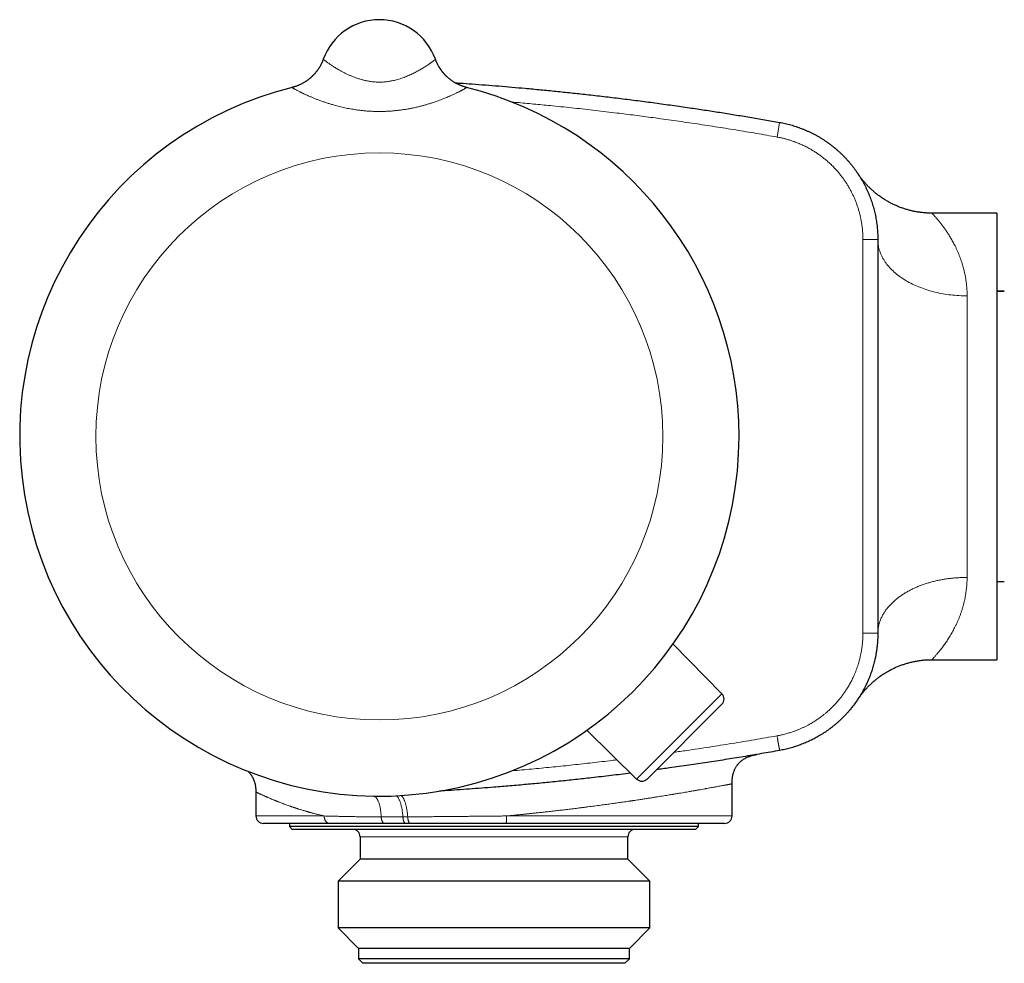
# Model space of a CAD drawing. Header units: millimetres. Extents: x 8 to 696, y 12 to 354.
# Tile 2 of 14: x 31 to 98, y 284 to 347. Entities that reach past the tile are written whole.
import ezdxf

# ---------------------------------------------------------------- set-up
doc = ezdxf.new("R2010")
doc.units = ezdxf.units.MM

msp = doc.modelspace()

# ---------------------------------------------------------------- linework, layer by layer
at = {"color": 7, "linetype": 'Continuous', "lineweight": 30}
for p, q in [((51.856, 344.798), (51.856, 344.799)), ((51.856, 344.798), (51.856, 344.798)), ((59.388, 344.798), (59.388, 344.798)), ((97.122, 334.45), (92.765, 334.45)), ((97.122, 334.45), (97.122, 304.45)), ((89.122, 332.674), (89.122, 319.45)), ((89.122, 332.665), (89.122, 332.674)), ((89.122, 332.674), (89.122, 332.665)), ((97.622, 329.2), (97.122, 329.201)), ((97.622, 329.198), (97.122, 329.198)), ((89.122, 319.45), (89.122, 306.226)), ((97.122, 309.702), (97.622, 309.702)), ((97.122, 309.7), (97.622, 309.7)), ((78.643, 302.16), (75.361, 305.499)), ((92.764, 304.45), (97.122, 304.45)), ((78.64, 301.456), (73.616, 296.432)), ((72.912, 296.429), (69.573, 299.711)), ((79.322, 293.95), (79.322, 296.11)), ((47.322, 295.563), (47.322, 293.95)), ((52.269, 293.45), (47.822, 293.45)), ((49.572, 293.45), (49.572, 293.25)), ((49.572, 293.25), (49.772, 293.05)), ((77.072, 293.25), (49.572, 293.25)), ((57.704, 293.45), (57.39, 293.45)), ((78.822, 293.45), (64.14, 293.45)), ((76.872, 293.05), (77.072, 293.25)), ((77.072, 293.25), (77.072, 293.45)), ((76.872, 293.05), (49.772, 293.05)), ((54.322, 292.55), (54.322, 291.05)), ((72.322, 291.05), (72.322, 292.55)), ((54.322, 291.05), (52.844, 289.572)), ((72.322, 291.05), (54.322, 291.05)), ((73.799, 289.572), (72.322, 291.05)), ((52.844, 289.572), (52.844, 286.428)), ((73.799, 289.572), (52.844, 289.572)), ((73.799, 286.428), (73.799, 289.572)), ((52.844, 286.428), (54.222, 285.05)), ((73.799, 286.428), (52.844, 286.428)), ((72.422, 285.05), (73.799, 286.428)), ((54.222, 285.05), (54.222, 284.35)), ((72.422, 285.05), (54.222, 285.05)), ((72.422, 284.35), (72.422, 285.05)), ((54.222, 284.35), (54.522, 284.05)), ((72.422, 284.35), (54.222, 284.35)), ((72.122, 284.05), (54.522, 284.05)), ((72.122, 284.05), (72.422, 284.35))]:
    msp.add_line(p, q, dxfattribs=at)
at = {"color": 252, "linetype": 'Continuous', "lineweight": 0}
for p, q in [((49.759, 342.899), (49.759, 342.9)), ((61.484, 342.9), (61.485, 342.899)), ((82.524, 340.55), (82.348, 339.566)), ((89.122, 332.674), (88.122, 332.674)), ((88.122, 306.233), (88.122, 332.674)), ((95.122, 328.895), (95.122, 309.974)), ((72.912, 296.429), (78.643, 302.16)), ((47.322, 293.95), (51.912, 293.95)), ((64.166, 293.95), (79.322, 293.95)), ((72.322, 292.55), (54.322, 292.55))]:
    msp.add_line(p, q, dxfattribs=at)
at = {"color": 7, "linetype": 'Continuous', "lineweight": 30, "flags": 128}
msp.add_lwpolyline([(59.444, 344.653), (59.422, 344.706), (59.388, 344.798)], dxfattribs=at)
at = {"color": 252, "linetype": 'Continuous', "lineweight": 0, "flags": 128}
msp.add_lwpolyline([(95.122, 328.895), (94.985, 328.896), (94.849, 328.899), (94.712, 328.904), (94.576, 328.911), (94.44, 328.92), (94.305, 328.931), (94.17, 328.943), (94.035, 328.958), (93.901, 328.975), (93.768, 328.993), (93.635, 329.013), (93.503, 329.036), (93.372, 329.06), (93.242, 329.086), (93.113, 329.114), (92.984, 329.143), (92.857, 329.175), (92.731, 329.208), (92.607, 329.243), (92.483, 329.28), (92.362, 329.319), (92.241, 329.36), (92.122, 329.402), (92.004, 329.446), (91.888, 329.491), (91.774, 329.538), (91.662, 329.587), (91.551, 329.637), (91.442, 329.689), (91.335, 329.743), (91.23, 329.798), (91.127, 329.854), (91.027, 329.912), (90.928, 329.972), (90.831, 330.033), (90.737, 330.095), (90.645, 330.158), (90.555, 330.223), (90.468, 330.289), (90.383, 330.357), (90.3, 330.425), (90.22, 330.495), (90.143, 330.566), (90.068, 330.638), (89.995, 330.711), (89.926, 330.785), (89.859, 330.86), (89.795, 330.935), (89.733, 331.012), (89.674, 331.09), (89.619, 331.168), (89.566, 331.248), (89.516, 331.328), (89.468, 331.408), (89.424, 331.49), (89.383, 331.572), (89.344, 331.654), (89.309, 331.737), (89.277, 331.821), (89.247, 331.905), (89.221, 331.989), (89.198, 332.074), (89.178, 332.159), (89.161, 332.245), (89.147, 332.33), (89.136, 332.416), (89.128, 332.502), (89.123, 332.588), (89.122, 332.665)], dxfattribs=at)
at = {"color": 252, "linetype": 'Continuous', "lineweight": 0}
msp.add_circle((55.622, 319.45), 19.051, dxfattribs=at)
at = {"color": 7, "linetype": 'Continuous', "lineweight": 30}
for centre, radius, start, end in [((55.622, 343.45), 4, 19.69613, 160.30387), ((55.622, 319.45), 24.172, 104.03649, 0), ((55.622, 319.45), 24.172, 0, 75.96351), ((78.286, 301.809), 0.5, 315, 44.5), ((73.263, 296.786), 0.5, 225.5, 315), ((47.822, 293.95), 0.5, 180, 270), ((78.822, 293.95), 0.5, 270, 0), ((53.822, 292.55), 0.5, 0, 90), ((72.822, 292.55), 0.5, 90, 180)]:
    msp.add_arc(centre, radius, start, end, dxfattribs=at)
at = {"color": 252, "linetype": 'Continuous', "lineweight": 0}
for centre, start, end in [((49.032, 345.809), 284.02641, 340.30229), ((62.212, 345.809), 202.66266, 255.97347)]:
    msp.add_arc(centre, 2.999, start, end, dxfattribs=at)
at = {"color": 7, "linetype": 'Continuous', "lineweight": 30}
for points, knots in [([(51.856, 344.798), (51.856, 344.798), (51.855, 344.797), (51.854, 344.793), (51.852, 344.789), (51.85, 344.782), (51.847, 344.774), (51.843, 344.762), (51.836, 344.744), (51.825, 344.716), (51.81, 344.677), (51.787, 344.624), (51.759, 344.559), (51.726, 344.491), (51.692, 344.424), (51.657, 344.358), (51.618, 344.29), (51.577, 344.222), (51.533, 344.153), (51.486, 344.085), (51.437, 344.017), (51.386, 343.951), (51.333, 343.886), (51.278, 343.822), (51.221, 343.759), (51.162, 343.698), (51.102, 343.638), (51.039, 343.58), (50.975, 343.524), (50.909, 343.47), (50.842, 343.417), (50.773, 343.367), (50.702, 343.318), (50.63, 343.271), (50.557, 343.227), (50.483, 343.184), (50.407, 343.144), (50.33, 343.106), (50.253, 343.07), (50.174, 343.036), (50.091, 343.003), (50.004, 342.972), (49.913, 342.942), (49.831, 342.918), (49.78, 342.905), (49.759, 342.9)], [0, 0, 0, 0, 0.002829, 0.006086, 0.009008, 0.011867, 0.015064, 0.019255, 0.025338, 0.034787, 0.049297, 0.067712, 0.093446, 0.120511, 0.144306, 0.169687, 0.196084, 0.223159, 0.250696, 0.278553, 0.306642, 0.334901, 0.363289, 0.391778, 0.420345, 0.448976, 0.477659, 0.506385, 0.535147, 0.56394, 0.592758, 0.621598, 0.650458, 0.679336, 0.708228, 0.737133, 0.76605, 0.794978, 0.823916, 0.852862, 0.881816, 0.914071, 0.946311, 0.978443, 1, 1, 1, 1]), ([(61.485, 342.9), (61.465, 342.905), (61.418, 342.917), (61.343, 342.939), (61.26, 342.965), (61.178, 342.994), (61.097, 343.025), (61.017, 343.058), (60.938, 343.094), (60.861, 343.131), (60.785, 343.171), (60.711, 343.213), (60.638, 343.256), (60.566, 343.302), (60.496, 343.349), (60.428, 343.398), (60.362, 343.449), (60.297, 343.501), (60.234, 343.555), (60.173, 343.61), (60.113, 343.666), (60.056, 343.724), (60.001, 343.783), (59.947, 343.842), (59.896, 343.903), (59.847, 343.964), (59.8, 344.026), (59.755, 344.088), (59.712, 344.151), (59.672, 344.213), (59.634, 344.276), (59.598, 344.337), (59.565, 344.398), (59.534, 344.457), (59.506, 344.515), (59.48, 344.57), (59.457, 344.622), (59.438, 344.668), (59.422, 344.707), (59.411, 344.736), (59.403, 344.756), (59.398, 344.769), (59.395, 344.778), (59.393, 344.785), (59.391, 344.79), (59.389, 344.794), (59.388, 344.797), (59.388, 344.798), (59.388, 344.798)], [0, 0, 0, 0, 0.020209, 0.049646, 0.079011, 0.108301, 0.137513, 0.166646, 0.195695, 0.224656, 0.253526, 0.282301, 0.310975, 0.339544, 0.368, 0.396337, 0.424548, 0.452623, 0.480554, 0.50833, 0.535937, 0.563363, 0.59059, 0.6176, 0.644371, 0.670878, 0.69709, 0.722974, 0.748487, 0.773577, 0.798184, 0.822231, 0.845625, 0.868247, 0.889946, 0.910521, 0.929692, 0.946994, 0.961475, 0.971829, 0.978591, 0.9832, 0.986582, 0.989335, 0.991899, 0.99464, 0.997823, 1, 1, 1, 1]), ([(60.713, 343.212), (60.824, 343.205), (61.206, 343.18), (61.885, 343.131), (62.751, 343.067), (63.643, 342.996), (64.534, 342.921), (65.473, 342.838), (66.458, 342.746), (67.491, 342.645), (68.522, 342.538), (69.593, 342.421), (70.702, 342.295), (71.85, 342.157), (72.997, 342.012), (74.15, 341.86), (75.307, 341.701), (76.419, 341.541), (77.48, 341.383), (78.491, 341.227), (79.5, 341.066), (80.509, 340.899), (81.517, 340.728), (82.188, 340.61), (82.524, 340.55)], [0, 0, 0, 0, 0.015227, 0.05223, 0.092928, 0.133626, 0.174327, 0.215028, 0.262212, 0.309395, 0.356584, 0.403773, 0.456362, 0.508951, 0.561546, 0.614142, 0.667554, 0.720967, 0.767468, 0.813969, 0.860474, 0.906979, 0.953489, 1, 1, 1, 1]), ([(82.524, 340.55), (82.524, 340.55), (82.587, 340.539), (82.712, 340.515), (82.899, 340.475), (83.086, 340.43), (83.271, 340.381), (83.456, 340.327), (83.639, 340.269), (83.821, 340.206), (84.002, 340.139), (84.181, 340.067), (84.359, 339.991), (84.535, 339.91), (84.71, 339.826), (84.882, 339.736), (85.051, 339.644), (85.218, 339.547), (85.381, 339.447), (85.542, 339.343), (85.701, 339.235), (85.857, 339.123), (86.011, 339.007), (86.162, 338.888), (86.31, 338.764), (86.456, 338.637), (86.598, 338.507), (86.738, 338.373), (86.874, 338.235), (87.007, 338.094), (87.137, 337.95), (87.262, 337.804), (87.383, 337.655), (87.5, 337.504), (87.614, 337.35), (87.725, 337.192), (87.832, 337.032), (87.934, 336.869), (88.034, 336.704), (88.129, 336.536), (88.22, 336.365), (88.307, 336.193), (88.391, 336.018), (88.469, 335.84), (88.544, 335.662), (88.613, 335.483), (88.678, 335.303), (88.739, 335.121), (88.796, 334.937), (88.848, 334.752), (88.896, 334.566), (88.939, 334.378), (88.978, 334.189), (89.012, 333.999), (89.042, 333.808), (89.067, 333.616), (89.088, 333.423), (89.103, 333.23), (89.114, 333.04), (89.121, 332.855), (89.121, 332.734), (89.122, 332.674)], [0, 0, 0, 0, 0.000005, 0.017158, 0.034321, 0.051518, 0.068715, 0.085952, 0.103188, 0.120465, 0.137742, 0.155059, 0.172375, 0.189733, 0.207091, 0.224489, 0.241888, 0.259041, 0.276203, 0.2934, 0.310596, 0.327833, 0.345069, 0.362346, 0.379622, 0.396939, 0.414256, 0.431613, 0.44897, 0.466368, 0.483767, 0.500918, 0.518079, 0.535274, 0.552469, 0.569704, 0.586939, 0.604213, 0.621488, 0.638803, 0.656118, 0.673474, 0.69083, 0.708226, 0.725623, 0.742776, 0.75994, 0.777138, 0.794335, 0.811573, 0.828811, 0.846088, 0.863366, 0.880683, 0.898001, 0.915359, 0.932718, 0.950117, 0.967516, 0.983754, 1, 1, 1, 1]), ([(92.765, 334.45), (92.737, 334.45), (92.668, 334.45), (92.558, 334.453), (92.433, 334.459), (92.309, 334.467), (92.185, 334.478), (92.061, 334.491), (91.938, 334.507), (91.816, 334.525), (91.694, 334.546), (91.572, 334.569), (91.452, 334.595), (91.332, 334.623), (91.213, 334.654), (91.094, 334.686), (90.977, 334.722), (90.861, 334.759), (90.746, 334.799), (90.631, 334.841), (90.518, 334.886), (90.406, 334.932), (90.296, 334.981), (90.186, 335.031), (90.078, 335.084), (89.972, 335.139), (89.867, 335.195), (89.763, 335.254), (89.661, 335.314), (89.56, 335.376), (89.461, 335.44), (89.364, 335.506), (89.269, 335.573), (89.175, 335.641), (89.083, 335.711), (88.993, 335.782), (88.906, 335.855), (88.82, 335.928), (88.736, 336.002), (88.655, 336.078), (88.575, 336.153), (88.498, 336.23), (88.424, 336.306), (88.352, 336.383), (88.283, 336.459), (88.217, 336.535), (88.153, 336.61), (88.093, 336.683), (88.036, 336.755), (87.984, 336.823), (87.936, 336.888), (87.892, 336.947), (87.855, 336.999), (87.827, 337.04), (87.807, 337.069), (87.795, 337.087), (87.787, 337.098), (87.783, 337.105), (87.779, 337.11), (87.777, 337.114), (87.776, 337.116), (87.775, 337.116), (87.775, 337.117)], [0, 0, 0, 0, 0.013937, 0.035104, 0.056245, 0.077359, 0.098444, 0.119501, 0.140528, 0.161525, 0.18249, 0.203423, 0.224322, 0.245187, 0.266015, 0.286806, 0.307559, 0.32827, 0.348939, 0.369564, 0.390143, 0.410672, 0.431151, 0.451576, 0.471944, 0.492252, 0.512496, 0.532673, 0.552777, 0.572805, 0.592749, 0.612605, 0.632366, 0.652022, 0.671567, 0.690989, 0.710277, 0.729417, 0.748395, 0.767193, 0.785788, 0.804157, 0.822269, 0.840089, 0.857574, 0.87467, 0.891311, 0.907417, 0.922881, 0.937571, 0.951313, 0.963876, 0.974914, 0.983742, 0.98939, 0.992678, 0.994753, 0.996184, 0.997308, 0.99836, 0.999526, 1, 1, 1, 1]), ([(87.781, 337.107), (87.781, 337.108), (87.777, 337.113), (87.775, 337.117), (87.775, 337.117), (87.775, 337.117)], [0, 0, 0, 0, 0.06833, 0.633026, 1, 1, 1, 1]), ([(87.908, 336.91), (87.907, 336.912), (87.894, 336.934), (87.873, 336.967), (87.852, 337), (87.843, 337.013), (87.841, 337.016)], [0, 0, 0, 0, 0.052156, 0.483504, 0.914851, 1, 1, 1, 1]), ([(89.122, 306.226), (89.121, 306.151), (89.119, 306.002), (89.111, 305.777), (89.094, 305.553), (89.072, 305.328), (89.043, 305.105), (89.008, 304.881), (88.967, 304.659), (88.924, 304.456), (88.88, 304.274), (88.838, 304.112), (88.792, 303.951), (88.743, 303.791), (88.69, 303.631), (88.634, 303.473), (88.574, 303.315), (88.511, 303.159), (88.445, 303.004), (88.376, 302.85), (88.303, 302.698), (88.227, 302.547), (88.147, 302.397), (88.064, 302.25), (87.979, 302.103), (87.872, 301.931), (87.743, 301.733), (87.588, 301.512), (87.425, 301.296), (87.271, 301.106), (87.129, 300.941), (87, 300.798), (86.868, 300.659), (86.733, 300.522), (86.594, 300.389), (86.452, 300.259), (86.307, 300.133), (86.159, 300.01), (86.008, 299.89), (85.854, 299.775), (85.698, 299.662), (85.538, 299.554), (85.376, 299.449), (85.215, 299.351), (85.057, 299.259), (84.9, 299.173), (84.741, 299.09), (84.58, 299.011), (84.417, 298.936), (84.253, 298.864), (84.086, 298.795), (83.918, 298.73), (83.749, 298.669), (83.578, 298.612), (83.405, 298.558), (83.231, 298.509), (83.056, 298.463), (82.88, 298.42), (82.702, 298.383), (82.583, 298.361), (82.524, 298.349)], [0, 0, 0, 0, 0.020129, 0.040254, 0.060432, 0.080611, 0.100854, 0.121097, 0.141403, 0.161708, 0.176705, 0.191707, 0.206736, 0.221765, 0.23682, 0.251876, 0.266966, 0.282056, 0.297173, 0.31229, 0.327441, 0.342593, 0.357771, 0.37295, 0.388155, 0.403368, 0.427513, 0.451657, 0.475912, 0.500167, 0.517359, 0.53455, 0.551782, 0.569013, 0.586237, 0.60346, 0.620724, 0.637988, 0.655232, 0.672477, 0.689762, 0.707047, 0.724341, 0.741645, 0.757662, 0.773687, 0.789745, 0.805802, 0.821892, 0.837982, 0.854113, 0.870244, 0.886407, 0.90257, 0.918774, 0.934978, 0.951215, 0.967452, 0.983722, 1, 1, 1, 1]), ([(89.122, 306.226), (89.122, 306.226), (89.121, 306.199), (89.121, 306.149), (89.12, 306.105), (89.12, 306.084)], [0, 0, 0, 0, 0.000301, 0.529564, 1, 1, 1, 1]), ([(87.792, 301.809), (87.793, 301.81), (87.794, 301.812), (87.798, 301.817), (87.802, 301.823), (87.807, 301.831), (87.814, 301.841), (87.822, 301.853), (87.833, 301.868), (87.848, 301.89), (87.869, 301.92), (87.899, 301.963), (87.94, 302.019), (87.99, 302.085), (88.046, 302.157), (88.106, 302.233), (88.172, 302.312), (88.243, 302.395), (88.317, 302.479), (88.395, 302.563), (88.475, 302.646), (88.558, 302.729), (88.643, 302.811), (88.73, 302.892), (88.819, 302.971), (88.91, 303.049), (89.002, 303.125), (89.097, 303.199), (89.192, 303.272), (89.29, 303.343), (89.389, 303.411), (89.489, 303.478), (89.591, 303.543), (89.695, 303.606), (89.799, 303.667), (89.905, 303.726), (90.012, 303.782), (90.12, 303.837), (90.23, 303.889), (90.34, 303.939), (90.451, 303.987), (90.564, 304.033), (90.677, 304.076), (90.791, 304.117), (90.907, 304.156), (91.022, 304.192), (91.143, 304.227), (91.269, 304.261), (91.401, 304.294), (91.532, 304.323), (91.664, 304.349), (91.797, 304.372), (91.929, 304.392), (92.062, 304.409), (92.195, 304.423), (92.328, 304.435), (92.46, 304.443), (92.593, 304.448), (92.694, 304.45), (92.751, 304.45), (92.764, 304.45)], [0, 0, 0, 0, 0.001868, 0.004215, 0.006364, 0.008478, 0.010702, 0.013282, 0.016508, 0.020786, 0.026742, 0.035342, 0.047587, 0.062131, 0.077504, 0.093954, 0.111621, 0.13013, 0.14921, 0.168677, 0.18841, 0.208334, 0.228396, 0.248562, 0.268807, 0.289115, 0.309473, 0.329872, 0.350304, 0.370763, 0.391246, 0.411748, 0.432268, 0.452802, 0.47335, 0.493908, 0.514477, 0.535055, 0.55564, 0.576233, 0.596832, 0.617437, 0.638047, 0.658662, 0.679281, 0.699904, 0.720532, 0.743485, 0.766448, 0.789359, 0.812219, 0.83503, 0.857796, 0.880519, 0.9032, 0.925841, 0.948444, 0.971011, 0.993543, 1, 1, 1, 1]), ([(87.777, 301.786), (87.775, 301.784), (87.774, 301.781), (87.775, 301.783), (87.775, 301.784)], [0, 0, 0, 0, 0.738897, 1, 1, 1, 1]), ([(87.799, 301.82), (87.8, 301.821), (87.806, 301.83), (87.823, 301.856), (87.848, 301.894), (87.868, 301.926), (87.877, 301.94)], [0, 0, 0, 0, 0.067553, 0.401958, 0.737606, 1, 1, 1, 1]), ([(82.524, 298.349), (82.117, 298.278), (81.303, 298.134), (80.082, 297.929), (78.862, 297.731), (77.645, 297.542), (76.398, 297.355), (75.263, 297.192), (74.532, 297.093), (74.238, 297.054)], [0, 0, 0, 0, 0.147828, 0.295662, 0.442724, 0.589792, 0.736385, 0.893668, 1, 1, 1, 1]), ([(79.322, 296.11), (79.322, 296.152), (79.323, 296.232), (79.33, 296.348), (79.34, 296.457), (79.354, 296.559), (79.373, 296.663), (79.397, 296.767), (79.426, 296.871), (79.46, 296.969), (79.498, 297.061), (79.538, 297.147), (79.579, 297.222), (79.62, 297.289), (79.66, 297.348), (79.707, 297.411), (79.765, 297.48), (79.837, 297.556), (79.916, 297.628), (80.003, 297.697), (80.097, 297.762), (80.196, 297.821), (80.296, 297.872), (80.395, 297.917), (80.492, 297.955), (80.588, 297.987), (80.683, 298.015), (80.757, 298.035), (80.81, 298.047), (80.841, 298.054), (80.868, 298.06), (80.887, 298.063), (80.896, 298.065), (80.9, 298.066), (80.901, 298.066), (80.902, 298.066), (80.903, 298.067), (80.906, 298.067), (80.909, 298.068), (80.913, 298.069), (80.918, 298.069), (80.922, 298.07), (80.926, 298.071), (80.929, 298.072), (80.932, 298.072), (80.935, 298.073), (80.937, 298.073), (80.937, 298.073), (80.937, 298.073)], [0, 0, 0, 0, 0.0368178, 0.0713263, 0.1036848, 0.1340424, 0.162537, 0.1972434, 0.2292294, 0.2587192, 0.2894421, 0.3174231, 0.3428484, 0.3658608, 0.3865654, 0.4061531, 0.4360953, 0.4668367, 0.4985265, 0.5313323, 0.565438, 0.6000049, 0.6333934, 0.6655457, 0.6963944, 0.7260825, 0.7554701, 0.7846025, 0.7941942, 0.803704, 0.8130374, 0.8182233, 0.8209963, 0.8214971, 0.8216778, 0.8218776, 0.822364, 0.8229977, 0.8272432, 0.8344156, 0.8445725, 0.8577323, 0.8739028, 0.893088, 0.9152897, 0.9405088, 0.9687455, 1, 1, 1, 1]), ([(80.851, 298.059), (80.862, 298.061), (80.893, 298.066), (80.93, 298.072), (80.963, 298.078), (80.983, 298.081), (80.985, 298.082), (80.987, 298.082)], [0, 0, 0, 0, 0.125245, 0.343425, 0.561839, 0.780645, 1, 1, 1, 1]), ([(80.937, 298.073), (80.938, 298.073), (80.938, 298.073), (80.936, 298.073), (80.934, 298.073), (80.929, 298.072), (80.923, 298.071), (80.914, 298.07), (80.903, 298.068), (80.89, 298.066), (80.879, 298.064), (80.874, 298.063)], [0, 0, 0, 0, 0.0428554, 0.137129, 0.2390353, 0.3485781, 0.4657636, 0.590601, 0.7231027, 0.8632855, 1, 1, 1, 1]), ([(46.805, 296.944), (46.822, 296.927), (46.856, 296.892), (46.903, 296.838), (46.947, 296.784), (46.987, 296.729), (47.025, 296.673), (47.059, 296.618), (47.093, 296.56), (47.123, 296.501), (47.152, 296.439), (47.18, 296.374), (47.207, 296.302), (47.232, 296.223), (47.255, 296.141), (47.274, 296.057), (47.29, 295.971), (47.304, 295.879), (47.314, 295.78), (47.321, 295.674), (47.321, 295.601), (47.322, 295.563)], [0, 0, 0, 0, 0.048111, 0.095614, 0.141867, 0.186963, 0.230983, 0.273999, 0.316473, 0.363523, 0.405655, 0.451905, 0.502434, 0.557443, 0.617189, 0.670818, 0.728163, 0.789465, 0.854997, 0.925063, 1, 1, 1, 1]), ([(72.508, 296.826), (72.507, 296.826), (72.071, 296.77), (71.197, 296.664), (69.959, 296.519), (68.793, 296.391), (67.699, 296.276), (66.605, 296.167), (65.511, 296.065), (64.417, 295.968), (63.413, 295.885), (62.5, 295.814), (61.678, 295.754), (60.856, 295.697), (60.187, 295.652), (59.793, 295.629), (59.673, 295.621)], [0, 0, 0, 0, 0.000167, 0.102461, 0.20476, 0.290119, 0.375427, 0.460736, 0.545939, 0.631144, 0.716296, 0.780237, 0.844179, 0.908123, 0.972068, 1, 1, 1, 1]), ([(55.98, 293.45), (55.868, 293.45), (55.644, 293.45), (55.313, 293.45), (54.987, 293.45), (54.667, 293.45), (54.351, 293.45), (54.041, 293.45), (53.739, 293.45), (53.439, 293.45), (53.14, 293.45), (52.842, 293.45), (52.551, 293.45), (52.363, 293.45), (52.269, 293.45)], [0, 0, 0, 0, 0.082181, 0.16439, 0.246601, 0.328783, 0.411532, 0.494281, 0.57589, 0.657498, 0.74311, 0.828747, 0.914386, 1, 1, 1, 1]), ([(57.39, 293.45), (57.316, 293.45), (57.166, 293.45), (56.944, 293.45), (56.723, 293.45), (56.489, 293.45), (56.241, 293.45), (56.067, 293.45), (55.98, 293.45)], [0, 0, 0, 0, 0.155368, 0.310787, 0.465952, 0.621167, 0.810539, 1, 1, 1, 1]), ([(64.14, 293.45), (64.032, 293.45), (63.816, 293.45), (63.492, 293.45), (63.167, 293.45), (62.807, 293.45), (62.411, 293.45), (61.981, 293.45), (61.552, 293.45), (61.123, 293.45), (60.694, 293.45), (60.268, 293.45), (59.847, 293.45), (59.452, 293.45), (59.081, 293.45), (58.733, 293.45), (58.387, 293.45), (58.044, 293.45), (57.817, 293.45), (57.704, 293.45)], [0, 0, 0, 0, 0.049436, 0.098872, 0.14839, 0.197908, 0.263628, 0.329372, 0.395116, 0.460835, 0.527059, 0.593284, 0.658528, 0.723773, 0.779003, 0.834256, 0.889516, 0.944769, 1, 1, 1, 1])]:
    msp.add_open_spline(points, degree=3, knots=knots, dxfattribs=at)
at = {"color": 252, "linetype": 'Continuous', "lineweight": 0}
for points, knots in [([(51.856, 344.798), (51.856, 344.797), (51.856, 344.795), (51.861, 344.789), (51.868, 344.782), (51.881, 344.769), (51.901, 344.752), (51.932, 344.727), (51.971, 344.696), (52.017, 344.661), (52.071, 344.621), (52.133, 344.576), (52.201, 344.527), (52.276, 344.475), (52.358, 344.42), (52.447, 344.361), (52.542, 344.299), (52.644, 344.235), (52.754, 344.168), (52.855, 344.108), (52.945, 344.057), (53.022, 344.013), (53.101, 343.97), (53.183, 343.926), (53.268, 343.882), (53.355, 343.839), (53.444, 343.796), (53.536, 343.753), (53.63, 343.71), (53.729, 343.668), (53.832, 343.625), (53.94, 343.583), (54.051, 343.542), (54.164, 343.503), (54.28, 343.466), (54.398, 343.432), (54.518, 343.399), (54.64, 343.37), (54.763, 343.344), (54.887, 343.32), (55.012, 343.301), (55.14, 343.284), (55.268, 343.272), (55.398, 343.263), (55.529, 343.258), (55.659, 343.257), (55.788, 343.26), (55.916, 343.267), (56.044, 343.278), (56.172, 343.292), (56.299, 343.311), (56.425, 343.333), (56.551, 343.358), (56.694, 343.391), (56.853, 343.433), (57.027, 343.486), (57.197, 343.543), (57.362, 343.605), (57.523, 343.67), (57.678, 343.739), (57.827, 343.808), (57.968, 343.878), (58.103, 343.948), (58.232, 344.019), (58.355, 344.088), (58.472, 344.157), (58.583, 344.225), (58.692, 344.293), (58.798, 344.361), (58.9, 344.429), (58.977, 344.482), (59.034, 344.522), (59.075, 344.55), (59.113, 344.578), (59.149, 344.604), (59.183, 344.628), (59.224, 344.659), (59.26, 344.686), (59.291, 344.71), (59.312, 344.727), (59.33, 344.742), (59.346, 344.755), (59.359, 344.767), (59.37, 344.776), (59.379, 344.785), (59.384, 344.791), (59.388, 344.796), (59.388, 344.797), (59.388, 344.798)], [0, 0, 0, 0, 0.009805, 0.019619, 0.029465, 0.039322, 0.05426, 0.069235, 0.084247, 0.099295, 0.114379, 0.129501, 0.144659, 0.159376, 0.174126, 0.188909, 0.203726, 0.218576, 0.23346, 0.248378, 0.257576, 0.266775, 0.276006, 0.285236, 0.2945, 0.303763, 0.313061, 0.322358, 0.331687, 0.341024, 0.351035, 0.361046, 0.371105, 0.381165, 0.391278, 0.401391, 0.411562, 0.421734, 0.431786, 0.441838, 0.451957, 0.462077, 0.472269, 0.482462, 0.492732, 0.503002, 0.513038, 0.523074, 0.533184, 0.543295, 0.553478, 0.563661, 0.573914, 0.584167, 0.599125, 0.61413, 0.629182, 0.644277, 0.659414, 0.674591, 0.689807, 0.704605, 0.719437, 0.734304, 0.749204, 0.764138, 0.779107, 0.794109, 0.81113, 0.828201, 0.845324, 0.853913, 0.862502, 0.871117, 0.879733, 0.888372, 0.897018, 0.914045, 0.922585, 0.931126, 0.939694, 0.948261, 0.956856, 0.965452, 0.974075, 0.982698, 0.991345, 1, 1, 1, 1]), ([(61.485, 342.899), (61.485, 342.898), (61.484, 342.894), (61.473, 342.885), (61.454, 342.871), (61.426, 342.853), (61.39, 342.831), (61.346, 342.804), (61.293, 342.774), (61.235, 342.743), (61.175, 342.71), (61.114, 342.678), (61.048, 342.644), (60.976, 342.608), (60.9, 342.57), (60.819, 342.53), (60.732, 342.489), (60.641, 342.446), (60.546, 342.402), (60.434, 342.352), (60.305, 342.295), (60.157, 342.232), (60.001, 342.168), (59.839, 342.104), (59.671, 342.04), (59.497, 341.977), (59.318, 341.914), (59.126, 341.85), (58.922, 341.786), (58.705, 341.722), (58.484, 341.662), (58.258, 341.604), (58.027, 341.55), (57.793, 341.501), (57.556, 341.455), (57.308, 341.414), (57.049, 341.376), (56.779, 341.344), (56.508, 341.318), (56.234, 341.299), (55.959, 341.287), (55.684, 341.282), (55.409, 341.284), (55.134, 341.292), (54.859, 341.308), (54.585, 341.331), (54.312, 341.361), (54.069, 341.394), (53.856, 341.427), (53.671, 341.459), (53.487, 341.494), (53.305, 341.531), (53.124, 341.572), (52.945, 341.614), (52.768, 341.66), (52.612, 341.702), (52.475, 341.741), (52.358, 341.776), (52.242, 341.811), (52.127, 341.848), (52.014, 341.885), (51.903, 341.922), (51.793, 341.961), (51.685, 341.999), (51.578, 342.038), (51.474, 342.078), (51.372, 342.117), (51.272, 342.157), (51.173, 342.197), (51.077, 342.237), (50.983, 342.276), (50.892, 342.316), (50.803, 342.355), (50.718, 342.393), (50.635, 342.431), (50.555, 342.468), (50.478, 342.505), (50.405, 342.54), (50.335, 342.574), (50.26, 342.612), (50.181, 342.652), (50.101, 342.693), (50.029, 342.732), (49.964, 342.767), (49.908, 342.799), (49.86, 342.827), (49.821, 342.85), (49.794, 342.868), (49.776, 342.88), (49.765, 342.889), (49.759, 342.896), (49.759, 342.898), (49.759, 342.899)], [0, 0, 0, 0, 0.011063, 0.022126, 0.033296, 0.044465, 0.055744, 0.067022, 0.078409, 0.089797, 0.099012, 0.108227, 0.117497, 0.126768, 0.136091, 0.145415, 0.15479, 0.164166, 0.173585, 0.183016, 0.195696, 0.208403, 0.221137, 0.233896, 0.246679, 0.259486, 0.272314, 0.285163, 0.299488, 0.313839, 0.328215, 0.342616, 0.357039, 0.371484, 0.385951, 0.400438, 0.416368, 0.432324, 0.448305, 0.464311, 0.480342, 0.496397, 0.512393, 0.528414, 0.54446, 0.56053, 0.576626, 0.592748, 0.603912, 0.615075, 0.626277, 0.637478, 0.648719, 0.659961, 0.671246, 0.682531, 0.690321, 0.69811, 0.705916, 0.713721, 0.721545, 0.729368, 0.737211, 0.745053, 0.752916, 0.760779, 0.768663, 0.776548, 0.784522, 0.792496, 0.800495, 0.808495, 0.816522, 0.824549, 0.832606, 0.840663, 0.848751, 0.856839, 0.864961, 0.873082, 0.884517, 0.895951, 0.907491, 0.919031, 0.930684, 0.942337, 0.954111, 0.965885, 0.974384, 0.982894, 0.991441, 1, 1, 1, 1]), ([(82.348, 339.566), (81.887, 339.647), (80.963, 339.81), (79.576, 340.041), (78.187, 340.263), (76.796, 340.475), (75.404, 340.678), (74.072, 340.862), (72.8, 341.03), (71.513, 341.191), (70.149, 341.353), (68.71, 341.513), (67.37, 341.653), (66.13, 341.773), (65.221, 341.857), (64.691, 341.903), (64.541, 341.915)], [0, 0, 0, 0, 0.078282, 0.156566, 0.234848, 0.313148, 0.391449, 0.469749, 0.537711, 0.605674, 0.686297, 0.766921, 0.847544, 0.911236, 0.974929, 1, 1, 1, 1]), ([(88.122, 332.674), (88.122, 332.727), (88.121, 332.832), (88.114, 333.016), (88.102, 333.223), (88.079, 333.455), (88.05, 333.686), (88.012, 333.916), (87.967, 334.146), (87.913, 334.377), (87.851, 334.609), (87.78, 334.838), (87.702, 335.065), (87.618, 335.286), (87.526, 335.503), (87.429, 335.714), (87.324, 335.922), (87.213, 336.126), (87.094, 336.329), (86.966, 336.529), (86.831, 336.727), (86.689, 336.92), (86.54, 337.108), (86.375, 337.304), (86.19, 337.506), (85.985, 337.712), (85.771, 337.91), (85.563, 338.087), (85.361, 338.246), (85.168, 338.388), (84.97, 338.523), (84.768, 338.651), (84.546, 338.781), (84.305, 338.911), (84.043, 339.038), (83.776, 339.154), (83.521, 339.252), (83.278, 339.335), (83.049, 339.405), (82.817, 339.467), (82.584, 339.522), (82.427, 339.551), (82.348, 339.566)], [0, 0, 0, 0, 0.016249, 0.032498, 0.056328, 0.080178, 0.104034, 0.127884, 0.151714, 0.176236, 0.20078, 0.22533, 0.249874, 0.274396, 0.298222, 0.322068, 0.34592, 0.369766, 0.393592, 0.41811, 0.442649, 0.467196, 0.491735, 0.516253, 0.54604, 0.575853, 0.605666, 0.635454, 0.659973, 0.684515, 0.709063, 0.733604, 0.758124, 0.787912, 0.817726, 0.847539, 0.877327, 0.901847, 0.926389, 0.950938, 0.97548, 1, 1, 1, 1]), ([(92.765, 334.449), (92.765, 334.449), (92.764, 334.449), (92.773, 334.44), (92.79, 334.422), (92.815, 334.395), (92.848, 334.359), (92.888, 334.314), (92.936, 334.261), (92.991, 334.199), (93.052, 334.129), (93.119, 334.05), (93.186, 333.969), (93.251, 333.89), (93.312, 333.814), (93.376, 333.732), (93.441, 333.646), (93.509, 333.556), (93.579, 333.46), (93.649, 333.361), (93.721, 333.256), (93.794, 333.147), (93.868, 333.032), (93.943, 332.914), (94.017, 332.79), (94.091, 332.662), (94.166, 332.529), (94.239, 332.392), (94.316, 332.24), (94.397, 332.074), (94.48, 331.892), (94.56, 331.703), (94.637, 331.507), (94.711, 331.305), (94.78, 331.095), (94.845, 330.879), (94.904, 330.657), (94.958, 330.427), (95.005, 330.191), (95.046, 329.948), (95.076, 329.718), (95.097, 329.503), (95.111, 329.304), (95.12, 329.102), (95.121, 328.964), (95.122, 328.895)], [0, 0, 0, 0, 0.015677, 0.042372, 0.069067, 0.095877, 0.122687, 0.149603, 0.17652, 0.203538, 0.230556, 0.257654, 0.284773, 0.305381, 0.325989, 0.346629, 0.36727, 0.388004, 0.408739, 0.429501, 0.450264, 0.471151, 0.492038, 0.512951, 0.533865, 0.554878, 0.575892, 0.596932, 0.617973, 0.643118, 0.668263, 0.693461, 0.718659, 0.743916, 0.769173, 0.794499, 0.819825, 0.84523, 0.870636, 0.896136, 0.921635, 0.941191, 0.960761, 0.980373, 1, 1, 1, 1]), ([(95.122, 309.974), (95.08, 309.974), (94.991, 309.974), (94.853, 309.972), (94.71, 309.967), (94.567, 309.961), (94.425, 309.952), (94.282, 309.941), (94.14, 309.928), (93.998, 309.912), (93.857, 309.895), (93.717, 309.875), (93.577, 309.853), (93.439, 309.83), (93.301, 309.804), (93.164, 309.775), (93.028, 309.745), (92.894, 309.713), (92.76, 309.679), (92.628, 309.642), (92.496, 309.604), (92.367, 309.563), (92.238, 309.52), (92.112, 309.476), (91.987, 309.429), (91.865, 309.381), (91.745, 309.332), (91.627, 309.28), (91.511, 309.227), (91.397, 309.172), (91.285, 309.115), (91.175, 309.056), (91.067, 308.995), (90.962, 308.933), (90.858, 308.869), (90.757, 308.804), (90.659, 308.737), (90.563, 308.668), (90.465, 308.594), (90.366, 308.515), (90.265, 308.431), (90.169, 308.345), (90.076, 308.257), (89.987, 308.167), (89.902, 308.075), (89.82, 307.982), (89.743, 307.888), (89.67, 307.791), (89.602, 307.694), (89.537, 307.595), (89.474, 307.488), (89.412, 307.375), (89.353, 307.254), (89.301, 307.131), (89.255, 307.007), (89.216, 306.882), (89.183, 306.756), (89.158, 306.629), (89.139, 306.501), (89.126, 306.372), (89.123, 306.286), (89.122, 306.243)], [0, 0, 0, 0, 0.013384, 0.028656, 0.043937, 0.059248, 0.07456, 0.089906, 0.105252, 0.12063, 0.136016, 0.151333, 0.166659, 0.182016, 0.197373, 0.212766, 0.228158, 0.243586, 0.259014, 0.274478, 0.289942, 0.305443, 0.320943, 0.33648, 0.352017, 0.367334, 0.382659, 0.398016, 0.413373, 0.428765, 0.444157, 0.459585, 0.475013, 0.490477, 0.50594, 0.52144, 0.536941, 0.552477, 0.568014, 0.585872, 0.60373, 0.621644, 0.639558, 0.657528, 0.675498, 0.693526, 0.711553, 0.729638, 0.747723, 0.765866, 0.784008, 0.8054, 0.826816, 0.848316, 0.869816, 0.891414, 0.913011, 0.934708, 0.956405, 0.978203, 1, 1, 1, 1]), ([(95.122, 309.974), (95.12, 309.893), (95.117, 309.732), (95.105, 309.494), (95.084, 309.261), (95.056, 309.033), (95.022, 308.809), (94.981, 308.589), (94.935, 308.375), (94.884, 308.166), (94.827, 307.962), (94.766, 307.763), (94.701, 307.57), (94.632, 307.381), (94.559, 307.197), (94.483, 307.017), (94.405, 306.843), (94.324, 306.674), (94.241, 306.512), (94.157, 306.355), (94.072, 306.203), (93.986, 306.058), (93.901, 305.918), (93.815, 305.785), (93.73, 305.657), (93.646, 305.535), (93.564, 305.419), (93.481, 305.306), (93.397, 305.196), (93.315, 305.089), (93.236, 304.991), (93.161, 304.9), (93.091, 304.817), (93.027, 304.742), (92.969, 304.675), (92.917, 304.617), (92.872, 304.567), (92.84, 304.532), (92.818, 304.509), (92.804, 304.493), (92.792, 304.48), (92.782, 304.469), (92.774, 304.461), (92.768, 304.454), (92.765, 304.451), (92.763, 304.449), (92.764, 304.45), (92.764, 304.45)], [0, 0, 0, 0, 0.023195, 0.046388, 0.069665, 0.092942, 0.116304, 0.139666, 0.163099, 0.186532, 0.210029, 0.233525, 0.257078, 0.28063, 0.304628, 0.328638, 0.352693, 0.376749, 0.400847, 0.424946, 0.449096, 0.473245, 0.497435, 0.521625, 0.545864, 0.570102, 0.594384, 0.618665, 0.64542, 0.672175, 0.698999, 0.725823, 0.752725, 0.779627, 0.806618, 0.833609, 0.860687, 0.887792, 0.901767, 0.915742, 0.929732, 0.943723, 0.957763, 0.971803, 0.98586, 0.999917, 1, 1, 1, 1]), ([(82.343, 299.333), (82.399, 299.343), (82.502, 299.363), (82.652, 299.394), (82.84, 299.439), (83.073, 299.502), (83.321, 299.579), (83.536, 299.655), (83.719, 299.725), (83.901, 299.801), (84.082, 299.882), (84.262, 299.969), (84.424, 300.053), (84.57, 300.133), (84.74, 300.232), (84.947, 300.36), (85.186, 300.524), (85.394, 300.679), (85.572, 300.821), (85.722, 300.948), (85.869, 301.08), (86.013, 301.216), (86.153, 301.358), (86.279, 301.491), (86.39, 301.615), (86.506, 301.751), (86.637, 301.912), (86.779, 302.101), (86.915, 302.294), (87.054, 302.507), (87.194, 302.74), (87.334, 302.994), (87.449, 303.227), (87.542, 303.434), (87.618, 303.616), (87.689, 303.8), (87.755, 303.987), (87.816, 304.177), (87.867, 304.353), (87.909, 304.514), (87.948, 304.675), (87.986, 304.852), (88.026, 305.068), (88.062, 305.307), (88.093, 305.57), (88.111, 305.812), (88.119, 306.033), (88.121, 306.167), (88.122, 306.233)], [0, 0, 0, 0, 0.017405, 0.032193, 0.046981, 0.076693, 0.106403, 0.126498, 0.146596, 0.16669, 0.187076, 0.207467, 0.227853, 0.243215, 0.258577, 0.288163, 0.317878, 0.347592, 0.367685, 0.387781, 0.407874, 0.428257, 0.448644, 0.469027, 0.484385, 0.499743, 0.523907, 0.548085, 0.572262, 0.596426, 0.626025, 0.655752, 0.685479, 0.705581, 0.725688, 0.74579, 0.766186, 0.786586, 0.806982, 0.82235, 0.837719, 0.857844, 0.87797, 0.905013, 0.932065, 0.959105, 0.979551, 1, 1, 1, 1]), ([(88.122, 306.233), (88.14, 306.233), (88.185, 306.233), (88.259, 306.232), (88.341, 306.232), (88.422, 306.231), (88.501, 306.231), (88.578, 306.23), (88.652, 306.229), (88.721, 306.229), (88.786, 306.229), (88.847, 306.228), (88.903, 306.228), (88.953, 306.227), (88.997, 306.227), (89.035, 306.227), (89.066, 306.227), (89.091, 306.226), (89.108, 306.226), (89.12, 306.226), (89.121, 306.226), (89.122, 306.226)], [0, 0, 0, 0, 0.03393, 0.087236, 0.140919, 0.193661, 0.246769, 0.301032, 0.355694, 0.408435, 0.461542, 0.515804, 0.570464, 0.623205, 0.676311, 0.730572, 0.785232, 0.837972, 0.891079, 0.94534, 1, 1, 1, 1]), ([(75.41, 298.225), (75.7, 298.267), (76.498, 298.38), (77.801, 298.577), (79.317, 298.816), (80.831, 299.067), (81.839, 299.244), (82.343, 299.333)], [0, 0, 0, 0, 0.125561, 0.344167, 0.56278, 0.781393, 1, 1, 1, 1]), ([(82.343, 299.333), (82.347, 299.313), (82.355, 299.267), (82.369, 299.194), (82.383, 299.115), (82.398, 299.037), (82.412, 298.959), (82.426, 298.883), (82.439, 298.811), (82.452, 298.743), (82.463, 298.678), (82.474, 298.619), (82.484, 298.564), (82.493, 298.515), (82.501, 298.472), (82.508, 298.435), (82.514, 298.404), (82.518, 298.38), (82.521, 298.362), (82.523, 298.351), (82.524, 298.35), (82.524, 298.349)], [0, 0, 0, 0, 0.038909, 0.089914, 0.14092, 0.194518, 0.248307, 0.302095, 0.355693, 0.40929, 0.463078, 0.516866, 0.570463, 0.624059, 0.677847, 0.731635, 0.785231, 0.838828, 0.892616, 0.946404, 1, 1, 1, 1]), ([(64.535, 296.983), (64.54, 296.984), (64.981, 297.02), (65.858, 297.101), (67.164, 297.227), (68.47, 297.361), (69.775, 297.505), (70.817, 297.625), (71.424, 297.7), (71.597, 297.722)], [0, 0, 0, 0, 0.002173, 0.187016, 0.371861, 0.556704, 0.741542, 0.926379, 1, 1, 1, 1]), ([(79.322, 296.11), (79.322, 296.11), (79.324, 296.111), (79.317, 296.109), (79.3, 296.106), (79.27, 296.1), (79.229, 296.092), (79.185, 296.084), (79.144, 296.076), (79.11, 296.07), (79.074, 296.063), (79.035, 296.056), (78.993, 296.048), (78.948, 296.039), (78.9, 296.03), (78.834, 296.018), (78.744, 296.001), (78.626, 295.979), (78.497, 295.955), (78.354, 295.928), (78.214, 295.902), (78.078, 295.877), (77.95, 295.854), (77.8, 295.827), (77.68, 295.805), (77.594, 295.79), (77.563, 295.784), (77.531, 295.778), (77.5, 295.773), (77.416, 295.758), (77.276, 295.733), (77.072, 295.696), (76.854, 295.658), (76.622, 295.617), (76.397, 295.579), (76.184, 295.542), (75.986, 295.508), (75.756, 295.47), (75.547, 295.435), (75.4, 295.41), (75.344, 295.401), (75.327, 295.398), (75.31, 295.395), (75.292, 295.392), (75.275, 295.39), (75.209, 295.379), (75.092, 295.36), (74.919, 295.331), (74.734, 295.301), (74.538, 295.269), (74.33, 295.236), (74.11, 295.201), (73.875, 295.164), (73.625, 295.126), (73.358, 295.085), (73.11, 295.047), (72.884, 295.013), (72.737, 294.991), (72.639, 294.977), (72.592, 294.97), (72.546, 294.963), (72.499, 294.956), (72.452, 294.949), (72.404, 294.942), (72.253, 294.92), (71.997, 294.883), (71.63, 294.831), (71.258, 294.778), (70.88, 294.726), (70.484, 294.672), (70.069, 294.617), (69.747, 294.575), (69.536, 294.548), (69.437, 294.535), (69.338, 294.523), (69.239, 294.51), (69.14, 294.498), (69.04, 294.485), (68.849, 294.461), (68.57, 294.427), (68.2, 294.382), (67.835, 294.339), (67.474, 294.297), (67.118, 294.256), (66.78, 294.218), (66.461, 294.183), (66.16, 294.151), (65.932, 294.127), (65.776, 294.11), (65.69, 294.101), (65.604, 294.092), (65.519, 294.083), (65.434, 294.075), (65.349, 294.066), (65.265, 294.058), (65.096, 294.04), (64.842, 294.015), (64.504, 293.982), (64.279, 293.961), (64.166, 293.95)], [0, 0, 0, 0, 0.000656, 0.018274, 0.035946, 0.053671, 0.07145, 0.089284, 0.098063, 0.106854, 0.115659, 0.124478, 0.13331, 0.142155, 0.151015, 0.159888, 0.177035, 0.194359, 0.21186, 0.229537, 0.247392, 0.260599, 0.273901, 0.287299, 0.305131, 0.307949, 0.31077, 0.313596, 0.316426, 0.31926, 0.335703, 0.352515, 0.369696, 0.387246, 0.405164, 0.41854, 0.432113, 0.445886, 0.46437, 0.472612, 0.473697, 0.474782, 0.475869, 0.476957, 0.478046, 0.479136, 0.489114, 0.49958, 0.510533, 0.521973, 0.533901, 0.546315, 0.559217, 0.57297, 0.587237, 0.602017, 0.612053, 0.622313, 0.624648, 0.626993, 0.62935, 0.631717, 0.634097, 0.636487, 0.638889, 0.656742, 0.674596, 0.69245, 0.710304, 0.728115, 0.747694, 0.767316, 0.771726, 0.776139, 0.780554, 0.784971, 0.78939, 0.793811, 0.798234, 0.81458, 0.830631, 0.846388, 0.86185, 0.877017, 0.89189, 0.904734, 0.91735, 0.929738, 0.933345, 0.936932, 0.940499, 0.944046, 0.947574, 0.951082, 0.954569, 0.958037, 0.972142, 0.98613, 1, 1, 1, 1]), ([(51.912, 293.95), (51.847, 293.965), (51.714, 293.995), (51.515, 294.044), (51.313, 294.094), (51.158, 294.135), (51.05, 294.164), (50.989, 294.181), (50.928, 294.198), (50.868, 294.215), (50.813, 294.23), (50.756, 294.246), (50.693, 294.264), (50.619, 294.286), (50.533, 294.312), (50.435, 294.341), (50.325, 294.375), (50.239, 294.402), (50.174, 294.423), (50.131, 294.436), (50.086, 294.451), (50.043, 294.465), (50.002, 294.478), (49.963, 294.491), (49.926, 294.503), (49.881, 294.518), (49.829, 294.536), (49.772, 294.555), (49.724, 294.572), (49.683, 294.585), (49.651, 294.597), (49.626, 294.605), (49.61, 294.611), (49.601, 294.614), (49.598, 294.615), (49.596, 294.616), (49.596, 294.616), (49.595, 294.616), (49.542, 294.635), (49.438, 294.672), (49.291, 294.725), (49.155, 294.776), (49.029, 294.823), (48.929, 294.862), (48.851, 294.893), (48.792, 294.916), (48.736, 294.938), (48.683, 294.96), (48.629, 294.982), (48.571, 295.005), (48.484, 295.041), (48.375, 295.086), (48.25, 295.139), (48.161, 295.178), (48.104, 295.203), (48.073, 295.217), (48.042, 295.23), (48.013, 295.243), (47.985, 295.255), (47.957, 295.268), (47.93, 295.28), (47.884, 295.3), (47.823, 295.328), (47.749, 295.362), (47.681, 295.393), (47.62, 295.421), (47.565, 295.447), (47.517, 295.47), (47.473, 295.491), (47.431, 295.511), (47.392, 295.529), (47.361, 295.544), (47.338, 295.555), (47.324, 295.562), (47.323, 295.563), (47.322, 295.563)], [0, 0, 0, 0, 0.022587, 0.046108, 0.070563, 0.095952, 0.103577, 0.111282, 0.119068, 0.126934, 0.134578, 0.140141, 0.149378, 0.159222, 0.169671, 0.183847, 0.199004, 0.215142, 0.220085, 0.226672, 0.233191, 0.239445, 0.245434, 0.251158, 0.256617, 0.261811, 0.271403, 0.279935, 0.287407, 0.293819, 0.298585, 0.302529, 0.305321, 0.306348, 0.30676, 0.306935, 0.30701, 0.307042, 0.307068, 0.332406, 0.35673, 0.380038, 0.402331, 0.423609, 0.435107, 0.446285, 0.457143, 0.467681, 0.477901, 0.490102, 0.503107, 0.532924, 0.562004, 0.59035, 0.598562, 0.60671, 0.614795, 0.622816, 0.630774, 0.638668, 0.646498, 0.654265, 0.679304, 0.704067, 0.728556, 0.752771, 0.776715, 0.800389, 0.823794, 0.848177, 0.878941, 0.909561, 0.94004, 0.970382, 1, 1, 1, 1]), ([(55.743, 293.884), (55.741, 293.935), (55.736, 294.033), (55.724, 294.177), (55.709, 294.31), (55.691, 294.433), (55.67, 294.547), (55.645, 294.654), (55.616, 294.755), (55.585, 294.848), (55.549, 294.935), (55.511, 295.016), (55.469, 295.089), (55.423, 295.156), (55.374, 295.215), (55.335, 295.257), (55.311, 295.276), (55.305, 295.281)], [0, 0, 0, 0, 0.084287, 0.165249, 0.243204, 0.31409, 0.382964, 0.450185, 0.516139, 0.581235, 0.645897, 0.71056, 0.775655, 0.841609, 0.90883, 0.977704, 1, 1, 1, 1]), ([(56.77, 295.306), (56.777, 295.301), (56.799, 295.281), (56.835, 295.239), (56.878, 295.181), (56.919, 295.116), (56.957, 295.043), (56.993, 294.963), (57.026, 294.876), (57.057, 294.781), (57.085, 294.68), (57.111, 294.571), (57.134, 294.456), (57.156, 294.329), (57.175, 294.191), (57.192, 294.042), (57.2, 293.939), (57.205, 293.886)], [0, 0, 0, 0, 0.0275073, 0.095644, 0.1620636, 0.2271658, 0.2913746, 0.3551321, 0.4188897, 0.4830986, 0.5482009, 0.6146207, 0.6827576, 0.7529818, 0.8319595, 0.9141838, 1, 1, 1, 1]), ([(57.092, 295.325), (57.099, 295.319), (57.12, 295.299), (57.155, 295.257), (57.197, 295.199), (57.237, 295.134), (57.274, 295.061), (57.31, 294.981), (57.342, 294.894), (57.373, 294.8), (57.401, 294.698), (57.428, 294.589), (57.451, 294.473), (57.474, 294.345), (57.494, 294.204), (57.513, 294.05), (57.523, 293.943), (57.528, 293.888)], [0, 0, 0, 0, 0.028801, 0.096332, 0.162147, 0.226645, 0.290251, 0.353406, 0.41656, 0.480166, 0.544665, 0.61048, 0.67801, 0.747625, 0.828189, 0.91219, 1, 1, 1, 1]), ([(51.911, 293.95), (51.911, 293.95), (51.989, 293.948), (52.147, 293.944), (52.387, 293.937), (52.648, 293.931), (52.926, 293.924), (53.222, 293.918), (53.52, 293.911), (53.822, 293.906), (54.129, 293.901), (54.441, 293.896), (54.758, 293.892), (55.081, 293.889), (55.408, 293.886), (55.631, 293.885), (55.743, 293.884)], [0, 0, 0, 0, 0.000012, 0.069082, 0.13819, 0.207298, 0.289709, 0.36909, 0.448172, 0.527253, 0.605858, 0.684462, 0.76313, 0.841797, 0.920899, 1, 1, 1, 1]), ([(55.743, 293.884), (55.743, 293.884), (55.833, 293.884), (56.013, 293.883), (56.27, 293.882), (56.513, 293.882), (56.742, 293.883), (56.972, 293.884), (57.127, 293.885), (57.205, 293.886), (57.205, 293.886)], [0, 0, 0, 0, 0.0000383, 0.1893845, 0.3787305, 0.5339275, 0.6891245, 0.8445437, 0.9999629, 1, 1, 1, 1]), ([(57.205, 293.886), (57.312, 293.887), (57.42, 293.887), (57.528, 293.888), (57.528, 293.888)], [0, 0, 0, 0, 0.999827, 1, 1, 1, 1]), ([(57.528, 293.888), (57.528, 293.888), (57.643, 293.889), (57.874, 293.891), (58.223, 293.894), (58.573, 293.897), (58.926, 293.9), (59.28, 293.903), (59.634, 293.906), (59.989, 293.909), (60.344, 293.912), (60.699, 293.915), (61.054, 293.919), (61.408, 293.922), (61.763, 293.926), (62.118, 293.929), (62.473, 293.933), (62.821, 293.936), (63.163, 293.94), (63.497, 293.943), (63.832, 293.947), (64.055, 293.949), (64.166, 293.95), (64.167, 293.95)], [0, 0, 0, 0, 0.000009, 0.054567, 0.109045, 0.163523, 0.217719, 0.271914, 0.325688, 0.379461, 0.432774, 0.486087, 0.538994, 0.591901, 0.644524, 0.697148, 0.749648, 0.802148, 0.851612, 0.901077, 0.950572, 0.999991, 1, 1, 1, 1])]:
    msp.add_open_spline(points, degree=3, knots=knots, dxfattribs=at)
for points in [[(52.269, 293.45), (52.253, 293.451), (52.222, 293.452), (52.176, 293.466), (52.132, 293.487), (52.09, 293.516), (52.051, 293.552), (52.016, 293.595), (51.985, 293.645), (51.959, 293.699), (51.938, 293.758), (51.923, 293.82), (51.914, 293.885), (51.913, 293.928), (51.912, 293.95)], [(55.98, 293.45), (55.97, 293.451), (55.951, 293.452), (55.923, 293.463), (55.896, 293.481), (55.87, 293.505), (55.845, 293.536), (55.822, 293.573), (55.802, 293.615), (55.784, 293.662), (55.769, 293.714), (55.757, 293.768), (55.748, 293.825), (55.745, 293.865), (55.744, 293.884)], [(57.39, 293.45), (57.383, 293.451), (57.368, 293.452), (57.346, 293.463), (57.324, 293.481), (57.304, 293.506), (57.284, 293.537), (57.267, 293.574), (57.251, 293.616), (57.237, 293.663), (57.225, 293.715), (57.215, 293.769), (57.208, 293.827), (57.206, 293.866), (57.205, 293.886)], [(57.704, 293.45), (57.697, 293.451), (57.683, 293.452), (57.662, 293.463), (57.641, 293.481), (57.622, 293.506), (57.603, 293.537), (57.586, 293.574), (57.571, 293.617), (57.558, 293.664), (57.547, 293.716), (57.538, 293.771), (57.531, 293.829), (57.529, 293.868), (57.528, 293.888)], [(64.14, 293.45), (64.141, 293.451), (64.144, 293.452), (64.147, 293.466), (64.15, 293.487), (64.153, 293.516), (64.156, 293.552), (64.159, 293.595), (64.161, 293.645), (64.163, 293.699), (64.165, 293.758), (64.166, 293.82), (64.166, 293.885), (64.166, 293.928), (64.167, 293.95)]]:
    msp.add_open_spline(points, degree=3, dxfattribs=at)

doc.saveas('drawing.dxf')
